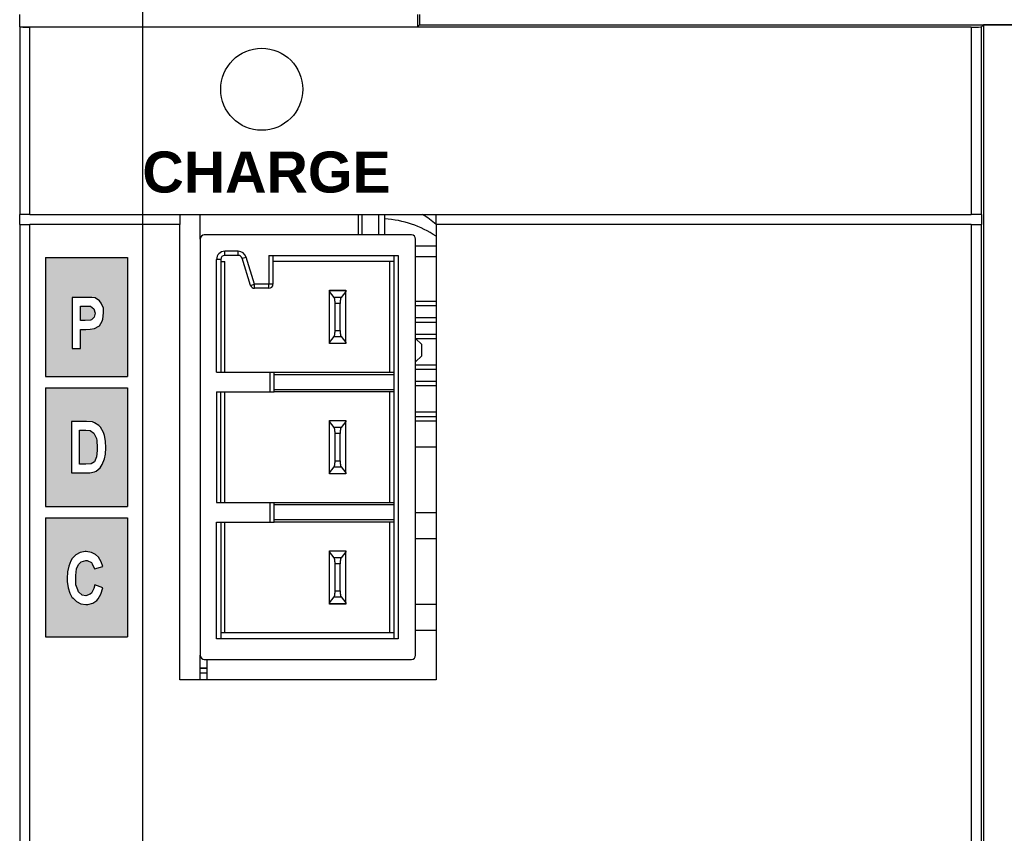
# Model space of a CAD drawing. Extents: x 14074 to 14381, y -3030 to -2703.
# Tile 23 of 27: x 14074 to 14123, y -2800 to -2760. Entities that reach past the tile are written whole.
import ezdxf

# ---------------------------------------------------------------- set-up
doc = ezdxf.new("R2010")
doc.units = 0
doc.linetypes.add('DASHED2', pattern=[9.525, 6.35, -3.175])
doc.layers.get('DEFPOINTS').update_dxf_attribs({"color": 8, "linetype": 'CONTINUOUS'})
doc.layers.add('TEXT', color=2, linetype='CONTINUOUS')
doc.layers.add('圖層1', color=3, linetype='DASHED2')
doc.styles.get("Standard").update_dxf_attribs({"font": 'PMingLiU.ttf'})
doc.dimstyles.new('ISO-25', dxfattribs={"dimtxt": 3, "dimasz": 3, "dimexe": 1, "dimexo": 1, "dimgap": 2, "dimtad": 2, "dimtih": 1, "dimtoh": 1, "dimtxsty": 'STANDARD', "dimcen": 0, "dimclrd": 256, "dimclre": 256, "dimclrt": 256, "dimazin": 3, "dimtfac": 1, "dimtmove": 0, "dimatfit": 3})

# ---------------------------------------------------------------- blocks, each defined once
blk = doc.blocks.new('*D5')
at = {"layer": 'DEFPOINTS', "color": 0}
for p in [(14138.498, -2719.393), (14138.498, -2733.175), (14080.498, -2883.175)]:
    blk.add_point(p, dxfattribs=at)
at = {"layer": 'TEXT', "color": 7}
for p, q in [((14080.498, -2882.175), (14080.498, -2718.393)), ((14138.498, -2732.175), (14138.498, -2718.393)), ((14083.498, -2719.393), (14135.498, -2719.393))]:
    blk.add_line(p, q, dxfattribs=at)
for points in [[(14083.498, -2718.893), (14083.498, -2719.893), (14080.498, -2719.393)], [(14135.498, -2718.893), (14135.498, -2719.893), (14138.498, -2719.393)]]:
    blk.add_solid(points, dxfattribs=at)
at = {"layer": 'TEXT', "color": 7, "insert": (14109.498, -2715.695), "char_height": 3, "attachment_point": 5}
blk.add_mtext('58', dxfattribs=at)
blk = doc.blocks.new('*D6')
at = {"layer": 'DEFPOINTS', "color": 0}
for p in [(14144.498, -2711.035), (14074.498, -2750.925), (14144.498, -2763.384)]:
    blk.add_point(p, dxfattribs=at)
at = {"layer": 'TEXT', "color": 7}
for p, q in [((14074.498, -2749.925), (14074.498, -2710.035)), ((14144.498, -2762.384), (14144.498, -2710.035)), ((14077.498, -2711.035), (14141.498, -2711.035))]:
    blk.add_line(p, q, dxfattribs=at)
for points in [[(14077.498, -2710.535), (14077.498, -2711.535), (14074.498, -2711.035)], [(14141.498, -2710.535), (14141.498, -2711.535), (14144.498, -2711.035)]]:
    blk.add_solid(points, dxfattribs=at)
at = {"layer": 'TEXT', "color": 7, "insert": (14109.498, -2707.365), "char_height": 3, "attachment_point": 5}
blk.add_mtext('70', dxfattribs=at)
blk = doc.blocks.new('*D7')
at = {"layer": 'DEFPOINTS', "color": 0}
for p in [(14138.498, -2733.175), (14080.498, -2883.175), (14152.144, -2883.175)]:
    blk.add_point(p, dxfattribs=at)
at = {"layer": 'TEXT', "color": 7}
for p, q in [((14139.498, -2733.175), (14153.144, -2733.175)), ((14152.144, -2736.175), (14152.144, -2880.175)), ((14081.498, -2883.175), (14153.144, -2883.175))]:
    blk.add_line(p, q, dxfattribs=at)
for points in [[(14151.644, -2736.175), (14152.644, -2736.175), (14152.144, -2733.175)], [(14151.644, -2880.175), (14152.644, -2880.175), (14152.144, -2883.175)]]:
    blk.add_solid(points, dxfattribs=at)
at = {"layer": 'TEXT', "color": 7, "insert": (14157.008, -2808.175), "char_height": 3, "attachment_point": 5}
blk.add_mtext('150', dxfattribs=at)
blk = doc.blocks.new('*D8')
at = {"layer": 'DEFPOINTS', "color": 0}
for p in [(14106.056, -2727.175), (14106.056, -2889.175), (14162.235, -2889.175)]:
    blk.add_point(p, dxfattribs=at)
at = {"layer": 'TEXT', "color": 7}
for p, q in [((14107.056, -2727.175), (14163.235, -2727.175)), ((14162.235, -2730.175), (14162.235, -2886.175)), ((14107.056, -2889.175), (14163.235, -2889.175))]:
    blk.add_line(p, q, dxfattribs=at)
for points in [[(14161.735, -2730.175), (14162.735, -2730.175), (14162.235, -2727.175)], [(14161.735, -2886.175), (14162.735, -2886.175), (14162.235, -2889.175)]]:
    blk.add_solid(points, dxfattribs=at)
at = {"layer": 'TEXT', "color": 7, "insert": (14167.1, -2808.175), "char_height": 3, "attachment_point": 5}
blk.add_mtext('162', dxfattribs=at)

msp = doc.modelspace()

# ---------------------------------------------------------------- hatches: boundary and pattern name
at = {"layer": '圖層1'}
h = msp.add_hatch(color=256, dxfattribs=at)
h.paths.add_polyline_path([(14075.758, -2771.525), (14079.758, -2771.525), (14079.758, -2777.325), (14075.758, -2777.325)])
h.paths.add_polyline_path([(14075.758, -2790.025), (14079.758, -2790.025), (14079.758, -2784.225), (14075.758, -2784.225)])
h.paths.add_polyline_path([(14078.549, -2787.642), (14078.16, -2787.49), (14078.118, -2787.67), (14077.993, -2787.892), (14077.938, -2787.948), (14077.715, -2788.017), (14077.549, -2787.99), (14077.368, -2787.823), (14077.326, -2787.74), (14077.243, -2787.49), (14077.229, -2787.142), (14077.229, -2787.031), (14077.271, -2786.712), (14077.368, -2786.503), (14077.493, -2786.364), (14077.729, -2786.295), (14077.785, -2786.309), (14077.993, -2786.406), (14078.035, -2786.462), (14078.146, -2786.712), (14078.549, -2786.601), (14078.465, -2786.364), (14078.34, -2786.142), (14078.201, -2786.003), (14077.993, -2785.906), (14077.743, -2785.864), (14077.688, -2785.864), (14077.451, -2785.92), (14077.243, -2786.031), (14077.062, -2786.212), (14076.993, -2786.323), (14076.896, -2786.573), (14076.826, -2786.851), (14076.812, -2787.184), (14076.812, -2787.323), (14076.854, -2787.628), (14076.937, -2787.892), (14077.062, -2788.115), (14077.09, -2788.128), (14077.271, -2788.309), (14077.479, -2788.42), (14077.715, -2788.448), (14077.826, -2788.448), (14078.063, -2788.379), (14078.257, -2788.254), (14078.326, -2788.17), (14078.451, -2787.948)], flags=16)
h.paths.add_polyline_path([(14078.579, -2780.066), (14078.439, -2779.807), (14078.359, -2779.727), (14078.139, -2779.587), (14078.04, -2779.547), (14077.76, -2779.527), (14077.021, -2779.527), (14077.021, -2782.024), (14077.78, -2782.024), (14077.92, -2782.024), (14078.139, -2781.984), (14078.219, -2781.944), (14078.419, -2781.784), (14078.519, -2781.624), (14078.639, -2781.345), (14078.679, -2781.125), (14078.699, -2780.805), (14078.679, -2780.486), (14078.639, -2780.206)], flags=16)
h.paths.add_polyline_path([(14077.72, -2781.604), (14077.42, -2781.604), (14077.42, -2779.946), (14077.6, -2779.946), (14077.72, -2779.946), (14077.94, -2779.966), (14078.119, -2780.086), (14078.239, -2780.346), (14078.259, -2780.446), (14078.279, -2780.785), (14078.279, -2780.945), (14078.239, -2781.245), (14078.139, -2781.484), (14077.98, -2781.584)], flags=0)
h.paths.add_polyline_path([(14078.577, -2773.998), (14078.473, -2773.75), (14078.394, -2773.645), (14078.185, -2773.501), (14078.016, -2773.475), (14077.715, -2773.475), (14077.062, -2773.475), (14077.062, -2775.971), (14077.467, -2775.971), (14077.467, -2775.03), (14077.728, -2775.03), (14077.937, -2775.017), (14078.146, -2774.991), (14078.355, -2774.873), (14078.381, -2774.86), (14078.525, -2774.625), (14078.551, -2774.534), (14078.59, -2774.233)], flags=16)
h.paths.add_polyline_path([(14077.689, -2774.599), (14077.467, -2774.599), (14077.467, -2773.893), (14077.663, -2773.893), (14077.741, -2773.893), (14077.95, -2773.906), (14078.12, -2774.024), (14078.172, -2774.246), (14078.133, -2774.442), (14078.003, -2774.56), (14077.95, -2774.586)], flags=0)
h.paths.add_polyline_path([(14075.758, -2783.675), (14079.758, -2783.675), (14079.758, -2777.875), (14075.758, -2777.875)])

# ---------------------------------------------------------------- linework, layer by layer
at = {"layer": 'TEXT', "color": 7}
for p, q in [((14074.498, -2760.28), (14074.498, -2759.675)), ((14093.893, -2759.675), (14093.893, -2760.28)), ((14093.998, -2759.675), (14093.998, -2760.175)), ((14093.893, -2760.28), (14093.998, -2760.175)), ((14093.998, -2760.175), (14144.498, -2760.175)), ((14121.393, -2760.28), (14121.485, -2760.188)), ((14143.998, -2760.188), (14121.485, -2760.188)), ((14121.485, -2760.188), (14121.485, -2851.962)), ((14074.498, -2760.28), (14074.498, -2769.425)), ((14074.498, -2760.28), (14093.893, -2760.28)), ((14074.998, -2769.425), (14074.998, -2760.293)), ((14120.893, -2760.293), (14074.998, -2760.293)), ((14120.893, -2760.293), (14120.893, -2769.425)), ((14121.393, -2769.425), (14121.393, -2760.28)), ((14074.998, -2769.425), (14074.498, -2769.425)), ((14074.498, -2769.925), (14074.498, -2769.425)), ((14074.998, -2769.425), (14120.893, -2769.425)), ((14082.298, -2769.425), (14082.298, -2769.925)), ((14083.298, -2770.625), (14083.298, -2769.425)), ((14090.998, -2769.425), (14090.998, -2770.425)), ((14091.198, -2770.425), (14091.198, -2769.425)), ((14091.998, -2769.425), (14091.998, -2770.425)), ((14092.298, -2770.425), (14092.298, -2769.425)), ((14094.798, -2769.925), (14094.798, -2769.425)), ((14121.393, -2769.425), (14120.893, -2769.425)), ((14121.393, -2769.425), (14121.393, -2769.425)), ((14121.393, -2769.425), (14121.393, -2769.925)), ((14074.498, -2769.925), (14074.998, -2769.925)), ((14074.498, -2769.925), (14074.498, -2885.968)), ((14082.298, -2769.925), (14074.998, -2769.925)), ((14074.998, -2885.968), (14074.998, -2769.925)), ((14082.298, -2792.125), (14082.298, -2769.925)), ((14094.798, -2769.925), (14094.798, -2792.125)), ((14120.893, -2769.925), (14094.798, -2769.925)), ((14120.893, -2769.925), (14120.893, -2851.87)), ((14120.893, -2769.925), (14121.393, -2769.925)), ((14121.393, -2851.87), (14121.393, -2769.925)), ((14121.393, -2769.925), (14121.393, -2769.925)), ((14083.298, -2770.625), (14083.298, -2790.925)), ((14093.598, -2770.425), (14083.498, -2770.425)), ((14093.798, -2790.925), (14093.798, -2770.625)), ((14085.151, -2771.225), (14084.498, -2771.225)), ((14084.498, -2771.425), (14084.498, -2771.225)), ((14085.151, -2771.425), (14085.151, -2771.225)), ((14094.798, -2770.975), (14093.798, -2770.975)), ((14084.098, -2777.125), (14084.098, -2771.625)), ((14084.298, -2771.625), (14084.098, -2771.625)), ((14084.298, -2771.625), (14084.298, -2777.125)), ((14084.298, -2771.725), (14084.498, -2771.725)), ((14085.151, -2771.425), (14084.498, -2771.425)), ((14084.498, -2777.125), (14084.498, -2771.725)), ((14085.342, -2771.566), (14085.533, -2771.506)), ((14085.754, -2772.885), (14085.342, -2771.566)), ((14085.945, -2772.825), (14085.533, -2771.506)), ((14086.648, -2771.425), (14086.648, -2772.825)), ((14086.648, -2771.425), (14092.948, -2771.425)), ((14086.848, -2771.425), (14086.848, -2772.825)), ((14092.748, -2771.725), (14086.848, -2771.725)), ((14092.548, -2777.125), (14092.548, -2771.725)), ((14092.748, -2790.125), (14092.748, -2771.425)), ((14092.948, -2771.425), (14092.948, -2790.125)), ((14093.798, -2771.475), (14094.798, -2771.475)), ((14085.754, -2772.885), (14085.945, -2772.825)), ((14086.648, -2772.825), (14085.945, -2772.825)), ((14085.945, -2773.025), (14085.945, -2772.825)), ((14086.648, -2773.025), (14085.945, -2773.025)), ((14086.648, -2773.025), (14086.648, -2772.825)), ((14086.848, -2772.825), (14086.648, -2772.825)), ((14089.598, -2773.133), (14089.598, -2773.125)), ((14089.598, -2773.125), (14090.398, -2773.125)), ((14089.598, -2773.179), (14089.598, -2773.133)), ((14089.598, -2773.133), (14090.398, -2773.133)), ((14089.598, -2775.672), (14089.598, -2773.179)), ((14089.832, -2773.473), (14089.598, -2773.179)), ((14090.398, -2773.179), (14090.165, -2773.473)), ((14090.398, -2773.125), (14090.398, -2773.133)), ((14090.398, -2773.133), (14090.398, -2773.179)), ((14090.398, -2775.672), (14090.398, -2773.179)), ((14090.165, -2773.473), (14089.832, -2773.473)), ((14094.798, -2773.675), (14093.798, -2773.675)), ((14090.123, -2773.766), (14089.873, -2773.766)), ((14089.873, -2775.085), (14089.873, -2773.766)), ((14090.123, -2775.085), (14090.123, -2773.766)), ((14093.798, -2773.875), (14094.798, -2773.875)), ((14094.798, -2774.475), (14093.798, -2774.475)), ((14089.873, -2775.085), (14090.123, -2775.085)), ((14093.798, -2774.675), (14094.798, -2774.675)), ((14089.598, -2775.672), (14089.832, -2775.378)), ((14089.832, -2775.378), (14090.165, -2775.378)), ((14090.165, -2775.378), (14090.398, -2775.672)), ((14094.798, -2775.275), (14093.798, -2775.275)), ((14094.098, -2775.775), (14093.798, -2775.475)), ((14093.798, -2775.475), (14094.798, -2775.475)), ((14089.598, -2775.718), (14089.598, -2775.672)), ((14090.398, -2775.718), (14089.598, -2775.718)), ((14089.598, -2775.725), (14089.598, -2775.718)), ((14090.398, -2775.725), (14089.598, -2775.725)), ((14090.398, -2775.672), (14090.398, -2775.718)), ((14090.398, -2775.718), (14090.398, -2775.725)), ((14094.098, -2776.315), (14094.098, -2775.775)), ((14093.798, -2776.615), (14094.098, -2776.315)), ((14094.798, -2776.775), (14093.798, -2776.775)), ((14093.798, -2776.975), (14094.798, -2776.975)), ((14084.098, -2777.125), (14086.698, -2777.125)), ((14086.698, -2777.125), (14086.698, -2778.075)), ((14086.698, -2777.125), (14086.898, -2777.125)), ((14086.898, -2778.075), (14086.898, -2777.125)), ((14086.898, -2777.125), (14092.748, -2777.125)), ((14086.898, -2777.225), (14092.748, -2777.225)), ((14092.748, -2777.975), (14086.898, -2777.975)), ((14094.798, -2777.575), (14093.798, -2777.575)), ((14093.798, -2777.775), (14094.798, -2777.775)), ((14084.098, -2778.075), (14084.098, -2783.475)), ((14084.098, -2778.075), (14086.698, -2778.075)), ((14084.298, -2783.475), (14084.298, -2778.075)), ((14084.498, -2783.475), (14084.498, -2778.075)), ((14086.698, -2778.075), (14086.898, -2778.075)), ((14092.748, -2778.075), (14086.898, -2778.075)), ((14092.548, -2783.475), (14092.548, -2778.075)), ((14094.798, -2779.075), (14093.798, -2779.075)), ((14093.798, -2779.275), (14094.798, -2779.275)), ((14089.598, -2779.483), (14089.598, -2779.475)), ((14089.598, -2779.475), (14090.398, -2779.475)), ((14089.598, -2779.529), (14089.598, -2779.483)), ((14089.598, -2779.483), (14090.398, -2779.483)), ((14089.598, -2782.022), (14089.598, -2779.529)), ((14089.832, -2779.823), (14089.598, -2779.529)), ((14090.165, -2779.823), (14089.832, -2779.823)), ((14090.398, -2779.529), (14090.165, -2779.823)), ((14090.398, -2779.475), (14090.398, -2779.483)), ((14090.398, -2779.483), (14090.398, -2779.529)), ((14090.398, -2782.022), (14090.398, -2779.529)), ((14093.798, -2779.493), (14094.798, -2779.493)), ((14090.123, -2780.116), (14089.873, -2780.116)), ((14089.873, -2781.435), (14089.873, -2780.116)), ((14090.123, -2781.435), (14090.123, -2780.116)), ((14093.798, -2780.763), (14094.798, -2780.763)), ((14089.598, -2782.022), (14089.832, -2781.728)), ((14089.832, -2781.728), (14090.165, -2781.728)), ((14089.873, -2781.435), (14090.123, -2781.435)), ((14090.165, -2781.728), (14090.398, -2782.022)), ((14089.598, -2782.068), (14089.598, -2782.022)), ((14090.398, -2782.068), (14089.598, -2782.068)), ((14089.598, -2782.075), (14089.598, -2782.068)), ((14090.398, -2782.075), (14089.598, -2782.075)), ((14090.398, -2782.022), (14090.398, -2782.068)), ((14090.398, -2782.068), (14090.398, -2782.075)), ((14084.098, -2783.475), (14086.698, -2783.475)), ((14086.698, -2783.475), (14086.698, -2784.425)), ((14086.698, -2783.475), (14086.898, -2783.475)), ((14086.898, -2784.425), (14086.898, -2783.475)), ((14086.898, -2783.475), (14092.748, -2783.475)), ((14086.898, -2783.575), (14092.748, -2783.575)), ((14093.798, -2783.963), (14094.798, -2783.963)), ((14084.098, -2790.125), (14084.098, -2784.425)), ((14084.098, -2784.425), (14086.698, -2784.425)), ((14084.298, -2784.425), (14084.298, -2790.125)), ((14084.498, -2789.825), (14084.498, -2784.425)), ((14086.698, -2784.425), (14086.898, -2784.425)), ((14092.748, -2784.325), (14086.898, -2784.325)), ((14092.748, -2784.425), (14086.898, -2784.425)), ((14092.548, -2789.825), (14092.548, -2784.425)), ((14093.798, -2785.233), (14094.798, -2785.233)), ((14089.598, -2785.833), (14089.598, -2785.825)), ((14089.598, -2785.825), (14090.398, -2785.825)), ((14089.598, -2785.879), (14089.598, -2785.833)), ((14089.598, -2785.833), (14090.398, -2785.833)), ((14089.598, -2788.372), (14089.598, -2785.879)), ((14089.832, -2786.173), (14089.598, -2785.879)), ((14090.165, -2786.173), (14089.832, -2786.173)), ((14090.398, -2785.879), (14090.165, -2786.173)), ((14090.398, -2785.825), (14090.398, -2785.833)), ((14090.398, -2785.833), (14090.398, -2785.879)), ((14090.398, -2788.372), (14090.398, -2785.879)), ((14090.123, -2786.466), (14089.873, -2786.466)), ((14089.873, -2787.785), (14089.873, -2786.466)), ((14090.123, -2787.785), (14090.123, -2786.466)), ((14089.598, -2788.372), (14089.832, -2788.078)), ((14089.832, -2788.078), (14090.165, -2788.078)), ((14089.873, -2787.785), (14090.123, -2787.785)), ((14090.165, -2788.078), (14090.398, -2788.372)), ((14089.598, -2788.418), (14089.598, -2788.372)), ((14090.398, -2788.418), (14089.598, -2788.418)), ((14089.598, -2788.425), (14089.598, -2788.418)), ((14090.398, -2788.425), (14089.598, -2788.425)), ((14090.398, -2788.372), (14090.398, -2788.418)), ((14090.398, -2788.418), (14090.398, -2788.425)), ((14093.798, -2788.433), (14094.798, -2788.433)), ((14092.748, -2789.825), (14084.298, -2789.825)), ((14093.798, -2789.703), (14094.798, -2789.703)), ((14092.948, -2790.125), (14084.098, -2790.125)), ((14083.298, -2792.125), (14083.298, -2790.925)), ((14083.298, -2790.975), (14083.304, -2790.975)), ((14083.345, -2791.054), (14083.298, -2791.054)), ((14083.498, -2791.125), (14093.598, -2791.125)), ((14083.637, -2792.125), (14083.637, -2791.125)), ((14083.637, -2791.554), (14083.298, -2791.554)), ((14083.637, -2791.575), (14083.298, -2791.575)), ((14083.298, -2791.775), (14083.637, -2791.775)), ((14094.798, -2792.125), (14082.298, -2792.125))]:
    msp.add_line(p, q, dxfattribs=at)
at = {"layer": 'TEXT', "color": 7, "flags": 128}
for points in [[(14089.873, -2773.766), (14089.873, -2773.746), (14089.873, -2773.727), (14089.872, -2773.709), (14089.872, -2773.692), (14089.871, -2773.676), (14089.87, -2773.66), (14089.869, -2773.645), (14089.868, -2773.63), (14089.866, -2773.616), (14089.865, -2773.603), (14089.863, -2773.59), (14089.861, -2773.578), (14089.86, -2773.566), (14089.858, -2773.554), (14089.856, -2773.543), (14089.854, -2773.533), (14089.851, -2773.523), (14089.849, -2773.514), (14089.847, -2773.505), (14089.844, -2773.497), (14089.841, -2773.49), (14089.838, -2773.484), (14089.835, -2773.478), (14089.832, -2773.473)], [(14090.165, -2773.473), (14090.161, -2773.478), (14090.158, -2773.484), (14090.155, -2773.49), (14090.152, -2773.497), (14090.15, -2773.505), (14090.147, -2773.514), (14090.145, -2773.523), (14090.143, -2773.533), (14090.14, -2773.543), (14090.138, -2773.554), (14090.137, -2773.566), (14090.135, -2773.578), (14090.133, -2773.59), (14090.132, -2773.603), (14090.13, -2773.616), (14090.129, -2773.63), (14090.127, -2773.645), (14090.126, -2773.66), (14090.125, -2773.676), (14090.125, -2773.692), (14090.124, -2773.709), (14090.123, -2773.727), (14090.123, -2773.746), (14090.123, -2773.766)], [(14089.832, -2775.378), (14089.835, -2775.373), (14089.838, -2775.367), (14089.841, -2775.361), (14089.844, -2775.354), (14089.847, -2775.346), (14089.849, -2775.337), (14089.851, -2775.328), (14089.854, -2775.318), (14089.856, -2775.307), (14089.858, -2775.296), (14089.86, -2775.285), (14089.861, -2775.273), (14089.863, -2775.261), (14089.865, -2775.248), (14089.866, -2775.234), (14089.868, -2775.22), (14089.869, -2775.206), (14089.87, -2775.191), (14089.871, -2775.175), (14089.872, -2775.159), (14089.872, -2775.141), (14089.873, -2775.123), (14089.873, -2775.104), (14089.873, -2775.085)], [(14090.123, -2775.085), (14090.123, -2775.104), (14090.123, -2775.123), (14090.124, -2775.141), (14090.125, -2775.159), (14090.125, -2775.175), (14090.126, -2775.191), (14090.127, -2775.206), (14090.129, -2775.22), (14090.13, -2775.234), (14090.132, -2775.248), (14090.133, -2775.261), (14090.135, -2775.273), (14090.137, -2775.285), (14090.138, -2775.296), (14090.14, -2775.307), (14090.143, -2775.318), (14090.145, -2775.328), (14090.147, -2775.337), (14090.15, -2775.346), (14090.152, -2775.354), (14090.155, -2775.361), (14090.158, -2775.367), (14090.161, -2775.373), (14090.165, -2775.378)], [(14089.873, -2780.116), (14089.873, -2780.096), (14089.873, -2780.077), (14089.872, -2780.059), (14089.872, -2780.042), (14089.871, -2780.026), (14089.87, -2780.01), (14089.869, -2779.995), (14089.868, -2779.98), (14089.866, -2779.966), (14089.865, -2779.953), (14089.863, -2779.94), (14089.861, -2779.928), (14089.86, -2779.916), (14089.858, -2779.904), (14089.856, -2779.893), (14089.854, -2779.883), (14089.851, -2779.873), (14089.849, -2779.864), (14089.847, -2779.855), (14089.844, -2779.847), (14089.841, -2779.84), (14089.838, -2779.834), (14089.835, -2779.828), (14089.832, -2779.823)], [(14090.165, -2779.823), (14090.161, -2779.828), (14090.158, -2779.834), (14090.155, -2779.84), (14090.152, -2779.847), (14090.15, -2779.855), (14090.147, -2779.864), (14090.145, -2779.873), (14090.143, -2779.883), (14090.14, -2779.893), (14090.138, -2779.904), (14090.137, -2779.916), (14090.135, -2779.928), (14090.133, -2779.94), (14090.132, -2779.953), (14090.13, -2779.966), (14090.129, -2779.98), (14090.127, -2779.995), (14090.126, -2780.01), (14090.125, -2780.026), (14090.125, -2780.042), (14090.124, -2780.059), (14090.123, -2780.077), (14090.123, -2780.096), (14090.123, -2780.116)], [(14089.832, -2781.728), (14089.835, -2781.723), (14089.838, -2781.717), (14089.841, -2781.711), (14089.844, -2781.704), (14089.847, -2781.696), (14089.849, -2781.687), (14089.851, -2781.678), (14089.854, -2781.668), (14089.856, -2781.657), (14089.858, -2781.646), (14089.86, -2781.635), (14089.861, -2781.623), (14089.863, -2781.611), (14089.865, -2781.598), (14089.866, -2781.584), (14089.868, -2781.57), (14089.869, -2781.556), (14089.87, -2781.541), (14089.871, -2781.525), (14089.872, -2781.509), (14089.872, -2781.491), (14089.873, -2781.473), (14089.873, -2781.454), (14089.873, -2781.435)], [(14090.123, -2781.435), (14090.123, -2781.454), (14090.123, -2781.473), (14090.124, -2781.491), (14090.125, -2781.509), (14090.125, -2781.525), (14090.126, -2781.541), (14090.127, -2781.556), (14090.129, -2781.57), (14090.13, -2781.584), (14090.132, -2781.598), (14090.133, -2781.611), (14090.135, -2781.623), (14090.137, -2781.635), (14090.138, -2781.646), (14090.14, -2781.657), (14090.143, -2781.668), (14090.145, -2781.678), (14090.147, -2781.687), (14090.15, -2781.696), (14090.152, -2781.704), (14090.155, -2781.711), (14090.158, -2781.717), (14090.161, -2781.723), (14090.165, -2781.728)], [(14089.873, -2786.466), (14089.873, -2786.446), (14089.873, -2786.427), (14089.872, -2786.409), (14089.872, -2786.392), (14089.871, -2786.376), (14089.87, -2786.36), (14089.869, -2786.345), (14089.868, -2786.33), (14089.866, -2786.316), (14089.865, -2786.303), (14089.863, -2786.29), (14089.861, -2786.278), (14089.86, -2786.266), (14089.858, -2786.254), (14089.856, -2786.243), (14089.854, -2786.233), (14089.851, -2786.223), (14089.849, -2786.214), (14089.847, -2786.205), (14089.844, -2786.197), (14089.841, -2786.19), (14089.838, -2786.184), (14089.835, -2786.178), (14089.832, -2786.173)], [(14090.165, -2786.173), (14090.161, -2786.178), (14090.158, -2786.184), (14090.155, -2786.19), (14090.152, -2786.197), (14090.15, -2786.205), (14090.147, -2786.214), (14090.145, -2786.223), (14090.143, -2786.233), (14090.14, -2786.243), (14090.138, -2786.254), (14090.137, -2786.266), (14090.135, -2786.278), (14090.133, -2786.29), (14090.132, -2786.303), (14090.13, -2786.316), (14090.129, -2786.33), (14090.127, -2786.345), (14090.126, -2786.36), (14090.125, -2786.376), (14090.125, -2786.392), (14090.124, -2786.409), (14090.123, -2786.427), (14090.123, -2786.446), (14090.123, -2786.466)], [(14089.832, -2788.078), (14089.835, -2788.073), (14089.838, -2788.067), (14089.841, -2788.061), (14089.844, -2788.054), (14089.847, -2788.046), (14089.849, -2788.037), (14089.851, -2788.028), (14089.854, -2788.018), (14089.856, -2788.007), (14089.858, -2787.996), (14089.86, -2787.985), (14089.861, -2787.973), (14089.863, -2787.961), (14089.865, -2787.948), (14089.866, -2787.934), (14089.868, -2787.92), (14089.869, -2787.906), (14089.87, -2787.891), (14089.871, -2787.875), (14089.872, -2787.859), (14089.872, -2787.841), (14089.873, -2787.823), (14089.873, -2787.804), (14089.873, -2787.785)], [(14090.123, -2787.785), (14090.123, -2787.804), (14090.123, -2787.823), (14090.124, -2787.841), (14090.125, -2787.859), (14090.125, -2787.875), (14090.126, -2787.891), (14090.127, -2787.906), (14090.129, -2787.92), (14090.13, -2787.934), (14090.132, -2787.948), (14090.133, -2787.961), (14090.135, -2787.973), (14090.137, -2787.985), (14090.138, -2787.996), (14090.14, -2788.007), (14090.143, -2788.018), (14090.145, -2788.028), (14090.147, -2788.037), (14090.15, -2788.046), (14090.152, -2788.054), (14090.155, -2788.061), (14090.158, -2788.067), (14090.161, -2788.073), (14090.165, -2788.078)]]:
    msp.add_lwpolyline(points, dxfattribs=at)
at = {"layer": 'TEXT', "color": 7}
msp.add_circle((14086.298, -2763.325), 2, dxfattribs=at)
for centre, radius, start, end in [((14092.003, -2774.636), 5, 56.0122, 86.6167), ((14091.504, -2773.675), 5, 48.7893, 58.2117), ((14083.498, -2770.625), 0.2, 90, 180), ((14093.598, -2770.625), 0.2, 0, 90), ((14084.498, -2771.625), 0.4, 90, 180), ((14085.151, -2771.625), 0.4, 17.354, 90), ((14084.498, -2771.625), 0.2, 90, 180), ((14085.151, -2771.625), 0.2, 17.354, 90), ((14085.945, -2772.825), 0.2, 197.354, 270), ((14086.648, -2772.825), 0.2, 270, 0), ((14083.498, -2790.925), 0.2, 180, 270), ((14093.598, -2790.925), 0.2, 270, 0)]:
    msp.add_arc(centre, radius, start, end, dxfattribs=at)
for centre, start_param, end_param in [((14074.998, -2760.28), 0, 1.570796), ((14120.893, -2760.28), 1.570796, 3.115413)]:
    msp.add_ellipse(centre, major_axis=(-0.5, 0), ratio=0.026186, start_param=start_param, end_param=end_param, dxfattribs=at)
at = {"layer": '圖層1'}
for p, q in [((14075.758, -2771.525), (14075.758, -2777.325)), ((14075.758, -2771.525), (14079.758, -2771.525)), ((14079.758, -2771.525), (14079.758, -2777.325)), ((14077.715, -2773.475), (14077.062, -2773.475)), ((14077.062, -2773.475), (14077.062, -2775.971)), ((14078.016, -2773.475), (14077.715, -2773.475)), ((14078.185, -2773.501), (14078.016, -2773.475)), ((14078.394, -2773.645), (14078.185, -2773.501)), ((14078.185, -2773.501), (14078.185, -2773.501)), ((14078.473, -2773.75), (14078.394, -2773.645)), ((14077.467, -2774.599), (14077.467, -2773.893)), ((14077.467, -2773.893), (14077.663, -2773.893)), ((14077.663, -2773.893), (14077.741, -2773.893)), ((14077.741, -2773.893), (14077.95, -2773.906)), ((14077.95, -2773.906), (14078.12, -2774.024)), ((14078.12, -2774.024), (14078.172, -2774.246)), ((14078.577, -2773.998), (14078.473, -2773.75)), ((14078.59, -2774.233), (14078.577, -2773.998)), ((14077.689, -2774.599), (14077.467, -2774.599)), ((14077.95, -2774.586), (14077.689, -2774.599)), ((14078.003, -2774.56), (14077.95, -2774.586)), ((14078.133, -2774.442), (14078.003, -2774.56)), ((14078.172, -2774.246), (14078.133, -2774.442)), ((14078.381, -2774.86), (14078.525, -2774.625)), ((14078.525, -2774.625), (14078.551, -2774.534)), ((14078.551, -2774.534), (14078.59, -2774.233)), ((14077.467, -2775.971), (14077.467, -2775.03)), ((14077.467, -2775.03), (14077.728, -2775.03)), ((14077.728, -2775.03), (14077.937, -2775.017)), ((14077.937, -2775.017), (14078.146, -2774.991)), ((14078.146, -2774.991), (14078.355, -2774.873)), ((14078.355, -2774.873), (14078.381, -2774.86)), ((14077.062, -2775.971), (14077.467, -2775.971)), ((14075.758, -2777.325), (14079.758, -2777.325)), ((14075.758, -2777.875), (14079.758, -2777.875)), ((14075.758, -2777.875), (14075.758, -2783.675)), ((14079.758, -2777.875), (14079.758, -2783.675)), ((14077.76, -2779.527), (14077.021, -2779.527)), ((14077.021, -2779.527), (14077.021, -2782.024)), ((14078.04, -2779.547), (14077.76, -2779.527)), ((14078.139, -2779.587), (14078.04, -2779.547)), ((14078.359, -2779.727), (14078.139, -2779.587)), ((14078.439, -2779.807), (14078.359, -2779.727)), ((14078.579, -2780.066), (14078.439, -2779.807)), ((14077.42, -2781.604), (14077.42, -2779.946)), ((14077.42, -2779.946), (14077.6, -2779.946)), ((14077.6, -2779.946), (14077.72, -2779.946)), ((14077.72, -2779.946), (14077.94, -2779.966)), ((14077.94, -2779.966), (14078.119, -2780.086)), ((14078.119, -2780.086), (14078.239, -2780.346)), ((14078.239, -2780.346), (14078.259, -2780.446)), ((14078.639, -2780.206), (14078.579, -2780.066)), ((14078.679, -2780.486), (14078.639, -2780.206)), ((14078.259, -2780.446), (14078.279, -2780.785)), ((14078.279, -2780.785), (14078.279, -2780.945)), ((14078.699, -2780.805), (14078.679, -2780.486)), ((14078.679, -2781.125), (14078.699, -2780.805)), ((14078.239, -2781.245), (14078.139, -2781.484)), ((14078.279, -2780.945), (14078.239, -2781.245)), ((14078.519, -2781.624), (14078.639, -2781.345)), ((14078.639, -2781.345), (14078.679, -2781.125)), ((14077.72, -2781.604), (14077.42, -2781.604)), ((14077.98, -2781.584), (14077.72, -2781.604)), ((14078.139, -2781.484), (14077.98, -2781.584)), ((14078.219, -2781.944), (14078.419, -2781.784)), ((14078.419, -2781.784), (14078.519, -2781.624)), ((14077.021, -2782.024), (14077.78, -2782.024)), ((14077.78, -2782.024), (14077.92, -2782.024)), ((14077.92, -2782.024), (14078.139, -2781.984)), ((14078.139, -2781.984), (14078.219, -2781.944)), ((14075.758, -2783.675), (14079.758, -2783.675)), ((14075.758, -2784.225), (14079.758, -2784.225)), ((14075.758, -2784.225), (14075.758, -2790.025)), ((14079.758, -2784.225), (14079.758, -2790.025)), ((14077.243, -2786.031), (14077.062, -2786.212)), ((14077.451, -2785.92), (14077.243, -2786.031)), ((14077.688, -2785.864), (14077.451, -2785.92)), ((14077.743, -2785.864), (14077.688, -2785.864)), ((14077.993, -2785.906), (14077.743, -2785.864)), ((14078.201, -2786.003), (14077.993, -2785.906)), ((14078.34, -2786.142), (14078.201, -2786.003)), ((14078.465, -2786.364), (14078.34, -2786.142)), ((14076.896, -2786.573), (14076.826, -2786.851)), ((14076.993, -2786.323), (14076.896, -2786.573)), ((14077.062, -2786.212), (14076.993, -2786.323)), ((14077.271, -2786.712), (14077.368, -2786.503)), ((14077.368, -2786.503), (14077.493, -2786.364)), ((14077.493, -2786.364), (14077.729, -2786.295)), ((14077.729, -2786.295), (14077.785, -2786.309)), ((14077.785, -2786.309), (14077.993, -2786.406)), ((14077.993, -2786.406), (14078.035, -2786.462)), ((14078.035, -2786.462), (14078.146, -2786.712)), ((14078.146, -2786.712), (14078.549, -2786.601)), ((14078.549, -2786.601), (14078.465, -2786.364)), ((14076.826, -2786.851), (14076.812, -2787.184)), ((14077.229, -2787.031), (14077.271, -2786.712)), ((14077.229, -2787.142), (14077.229, -2787.031)), ((14077.243, -2787.49), (14077.229, -2787.142)), ((14076.812, -2787.184), (14076.812, -2787.323)), ((14076.812, -2787.323), (14076.854, -2787.628)), ((14077.326, -2787.74), (14077.243, -2787.49)), ((14078.16, -2787.49), (14078.118, -2787.67)), ((14078.549, -2787.642), (14078.16, -2787.49)), ((14076.854, -2787.628), (14076.937, -2787.892)), ((14076.937, -2787.892), (14077.062, -2788.115)), ((14077.368, -2787.823), (14077.326, -2787.74)), ((14077.549, -2787.99), (14077.368, -2787.823)), ((14077.715, -2788.017), (14077.549, -2787.99)), ((14077.938, -2787.948), (14077.715, -2788.017)), ((14077.993, -2787.892), (14077.938, -2787.948)), ((14078.118, -2787.67), (14077.993, -2787.892)), ((14078.326, -2788.17), (14078.451, -2787.948)), ((14078.451, -2787.948), (14078.549, -2787.642)), ((14077.062, -2788.115), (14077.09, -2788.128)), ((14077.09, -2788.128), (14077.271, -2788.309)), ((14077.271, -2788.309), (14077.479, -2788.42)), ((14077.479, -2788.42), (14077.715, -2788.448)), ((14077.715, -2788.448), (14077.826, -2788.448)), ((14077.826, -2788.448), (14078.063, -2788.379)), ((14078.063, -2788.379), (14078.257, -2788.254)), ((14078.257, -2788.254), (14078.326, -2788.17)), ((14075.758, -2790.025), (14079.758, -2790.025))]:
    msp.add_line(p, q, dxfattribs=at)

# ---------------------------------------------------------------- texts
at = {"layer": '圖層1', "insert": (14080.479, -2766.359), "char_height": 2, "width": 18.19524, "attachment_point": 1}
msp.add_mtext('{\\fArial|b1|i0|c0|p32;CHARGE}', dxfattribs=at)

# ---------------------------------------------------------------- dimensions: what is measured, and where the dimension line sits
at = {"layer": 'TEXT', "color": 7}
for base, p1, p2, picture, middle in [((14144.498, -2711.035), (14074.498, -2750.925), (14144.498, -2763.384), '*D6', (14109.498, -2711.035)), ((14138.498, -2719.393), (14080.498, -2883.175), (14138.498, -2733.175), '*D5', (14109.498, -2719.393))]:
    dim = msp.add_linear_dim(base=base, p1=p1, p2=p2, dimstyle='ISO-25', override={"dimclrd": 7, "dimclre": 7, "dimclrt": 7}, dxfattribs=at)
    dim.commit()
    dim.dimension.update_dxf_attribs({"geometry": picture, "text_midpoint": middle, "dimtype": 160})
for base, p1, p2, picture, middle in [((14162.235, -2889.175), (14106.056, -2727.175), (14106.056, -2889.175), '*D8', (14167.1, -2808.175)), ((14152.144, -2883.175), (14138.498, -2733.175), (14080.498, -2883.175), '*D7', (14157.008, -2808.175))]:
    dim = msp.add_linear_dim(base=base, p1=p1, p2=p2, angle=90, dimstyle='ISO-25', override={"dimclrd": 7, "dimclre": 7, "dimclrt": 7}, dxfattribs=at)
    dim.commit()
    dim.dimension.update_dxf_attribs({"geometry": picture, "text_midpoint": middle})

doc.saveas('drawing.dxf')
